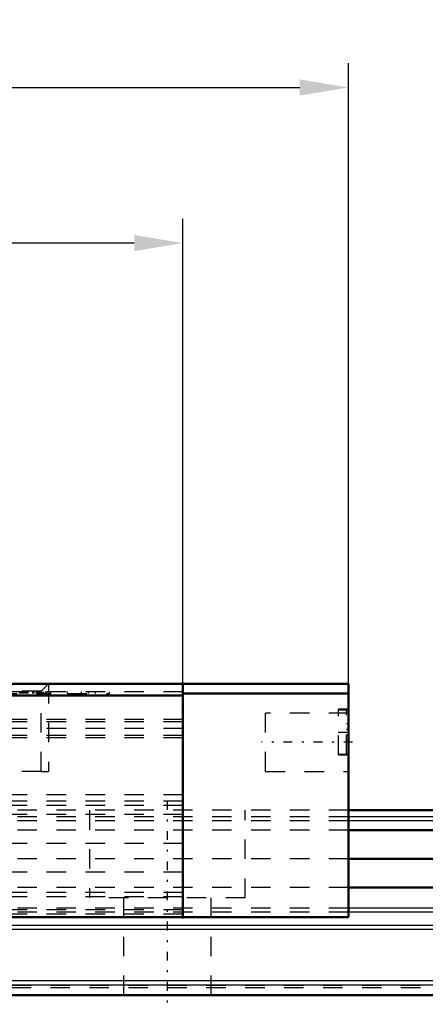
# Model space of a CAD drawing. Header units: millimetres. Extents: x 15 to 290, y 8 to 73.
# Tile 18 of 19: x 218 to 238, y 22 to 73. Entities that reach past the tile are written whole.
import ezdxf

# ---------------------------------------------------------------- set-up
doc = ezdxf.new("R2010")
doc.units = ezdxf.units.MM
doc.linetypes.add('Center', pattern=[1.5, 0.45, -0.5, 0.05, -0.5])
doc.linetypes.add('Dashed', pattern=[2, 1, -1])
for name, color, linetype, lineweight in [('AM_0', 7, 'Continuous', 50), ('AM_4', 3, 'Continuous', 25), ('AM_5', 3, 'Continuous', 25), ('AM_7', 7, 'Center', 25), ('AM_9', 6, 'Dashed', 25)]:
    doc.layers.add(name, color=color, linetype=linetype, lineweight=lineweight)
doc.dimstyles.new('ISO-25', dxfattribs={"dimtxt": 2.5, "dimasz": 2.5, "dimexe": 1.25, "dimexo": 0.625, "dimtad": 1, "dimdsep": 46, "dimtxsty": 'Standard', "dimcen": 2.5, "dimadec": 0, "dimazin": 0, "dimtfac": 1, "dimtmove": 0, "dimatfit": 3, "dimfxl": 1, "dimarcsym": 0})

# ---------------------------------------------------------------- blocks, each defined once
blk = doc.blocks.new('1_TM15WNS_D_1_0_in_TM15WNS1170NSZFI12525C55000TM_0')
at = {"layer": 'AM_0'}
for p, q in [((105.8, 15.5), (105.8, 16)), ((114.3, 16), (105.8, 16)), ((114.3, 4), (114.3, 16)), ((114.3, 15.5), (105.8, 15.5)), ((114.3, 4), (105.8, 4))]:
    blk.add_line(p, q, dxfattribs=at)
at = {"layer": 'AM_7'}
for p, q in [((113.775, 13.52), (114.325, 13.52)), ((114.513, 13), (109.838, 13))]:
    blk.add_line(p, q, dxfattribs=at)
at = {"layer": 'AM_9'}
for p, q in [((113.8, 12.345), (113.8, 14.695)), ((114.3, 14.695), (113.8, 14.695)), ((110.05, 11.5), (110.05, 14.5)), ((114.3, 14.5), (110.05, 14.5)), ((114.2, 14.645), (113.8, 14.645)), ((114.2, 12.395), (114.2, 14.645)), ((114.2, 13.97), (114.3, 13.97)), ((114.2, 13.67), (114.3, 13.67)), ((114.2, 13.37), (114.3, 13.37)), ((114.2, 13.07), (114.3, 13.07)), ((113.8, 12.395), (114.2, 12.395)), ((113.8, 12.345), (114.3, 12.345)), ((110.05, 11.5), (114.3, 11.5)), ((114.3, 9.5), (105.8, 9.5)), ((114.3, 9.164), (105.8, 9.164)), ((114.3, 8.952), (105.8, 8.952)), ((114.3, 8.478), (105.8, 8.478)), ((114.3, 5.523), (105.8, 5.523)), ((114.3, 4.466), (105.8, 4.466)), ((114.3, 4.254), (105.8, 4.254))]:
    blk.add_line(p, q, dxfattribs=at)
for centre, start, end in [((114.2, 14.545), 360, 90), ((114.2, 12.495), 270, 0)]:
    blk.add_arc(centre, 0.1, start, end, dxfattribs=at)
blk = doc.blocks.new('4_TM15WNS_NS_ZF_I_SLIDER_0_in_TM15WNS1170NSZFI12525C55000TM_0')
at = {"layer": 'AM_0'}
for p, q in [((105.8, 16), (68, 16)), ((105.8, 16), (105.8, 4)), ((105.8, 15.4), (68, 15.4)), ((105.8, 4), (68, 4))]:
    blk.add_line(p, q, dxfattribs=at)
at = {"layer": 'AM_5', "linetype": 'Dashed'}
for p in [(98.9, 16), (98.521, 11.5)]:
    blk.add_line(p, (98.9, 11.5), dxfattribs=at)
at = {"layer": 'AM_7'}
for p, q in [((98.445, 15.605), (98.445, 15.495)), ((98.446, 15.605), (98.446, 15.495))]:
    blk.add_line(p, q, dxfattribs=at)
at = {"layer": 'AM_9'}
for p, q in [((98.521, 15.621), (98.9, 16)), ((105.8, 15.6), (68, 15.6)), ((78.286, 15.5), (99.012, 15.5)), ((98.521, 15.621), (95.279, 15.621)), ((97.422, 15.5), (97.422, 15.6)), ((97.429, 15.5), (97.429, 15.6)), ((97.493, 15.5), (97.493, 15.6)), ((97.517, 15.5), (97.517, 15.6)), ((97.522, 15.5), (97.522, 15.6)), ((97.525, 15.5), (97.525, 15.6)), ((97.534, 15.5), (97.534, 15.6)), ((97.551, 15.5), (97.551, 15.6)), ((97.58, 15.5), (97.58, 15.6)), ((97.607, 15.5), (97.607, 15.6)), ((97.655, 15.5), (97.655, 15.6)), ((97.686, 15.5), (97.686, 15.6)), ((97.733, 15.5), (97.733, 15.6)), ((97.799, 15.5), (97.799, 15.6)), ((97.819, 15.5), (97.819, 15.6)), ((97.836, 15.5), (97.836, 15.6)), ((97.845, 15.5), (97.845, 15.6)), ((98.081, 15.6), (98.081, 15.5)), ((98.144, 15.6), (98.144, 15.5)), ((98.167, 15.5), (98.167, 15.6)), ((98.274, 15.5), (98.274, 15.6)), ((98.355, 15.5), (98.355, 15.6)), ((98.358, 15.5), (98.358, 15.6)), ((98.402, 15.5), (98.402, 15.6)), ((98.414, 15.5), (98.414, 15.6)), ((98.421, 15.5), (98.421, 15.6)), ((98.425, 15.5), (98.425, 15.6)), ((98.431, 15.5), (98.431, 15.6)), ((98.443, 15.5), (98.443, 15.6)), ((98.445, 15.5), (98.445, 15.6)), ((98.452, 15.5), (98.452, 15.6)), ((98.455, 15.5), (98.455, 15.6)), ((98.472, 15.5), (98.472, 15.6)), ((98.478, 15.5), (98.478, 15.6)), ((98.479, 15.5), (98.479, 15.6)), ((98.482, 15.5), (98.482, 15.6)), ((98.496, 15.5), (98.496, 15.6)), ((98.502, 15.5), (98.502, 15.6)), ((98.503, 15.5), (98.503, 15.6)), ((98.505, 15.5), (98.505, 15.6)), ((98.506, 15.5), (98.506, 15.6)), ((98.513, 15.5), (98.513, 15.6)), ((98.516, 15.5), (98.516, 15.6)), ((98.517, 15.5), (98.517, 15.6)), ((98.521, 11.5), (98.521, 15.621)), ((98.528, 15.5), (98.528, 15.6)), ((98.529, 15.5), (98.529, 15.6)), ((98.531, 15.5), (98.531, 15.6)), ((98.535, 15.5), (98.535, 15.6)), ((98.544, 15.5), (98.544, 15.6)), ((98.548, 15.5), (98.548, 15.6)), ((98.56, 15.5), (98.56, 15.6)), ((98.582, 15.5), (98.582, 15.6)), ((98.6, 15.5), (98.6, 15.6)), ((98.603, 15.5), (98.603, 15.6)), ((98.626, 15.5), (98.626, 15.6)), ((98.632, 15.5), (98.632, 15.6)), ((98.748, 15.5), (98.748, 15.6)), ((98.809, 15.5), (98.809, 15.6)), ((99.012, 15.5), (99.012, 15.6)), ((99.868, 15.5), (99.868, 15.6)), ((99.868, 15.5), (102.027, 15.5)), ((100.588, 15.5), (100.588, 15.6)), ((100.948, 15.5), (100.948, 15.6)), ((101.308, 15.5), (101.308, 15.6)), ((102.027, 15.5), (102.027, 15.6)), ((105.8, 14.17), (68, 14.17)), ((105.8, 14.047), (68, 14.047)), ((105.8, 13.7), (68, 13.7)), ((105.8, 13.354), (68, 13.354)), ((105.8, 13.231), (68, 13.231)), ((98.521, 11.5), (95.279, 11.5)), ((105.8, 10.3), (68, 10.3)), ((105.8, 9.964), (68, 9.964)), ((105.8, 9.752), (68, 9.752)), ((105.8, 9.278), (68, 9.278)), ((105.8, 7.8), (68, 7.8)), ((105.8, 6.323), (68, 6.323)), ((105.8, 5.266), (68, 5.266)), ((105.8, 5.054), (68, 5.054)), ((105.8, 4.38), (68, 4.38)), ((105.8, 4.168), (68, 4.168))]:
    blk.add_line(p, q, dxfattribs=at)
blk = doc.blocks.new('5_TM15WNS1170NSZFI1252555000RAIL_0_in_TM15WNS1170NSZFI12525C55000TM_0')
at = {"layer": 'AM_0'}
for p, q in [((170, 9.5), (114.3, 9.5)), ((170, 8.478), (114.3, 8.478)), ((170, 7), (114.3, 7)), ((170, 5.523), (114.3, 5.523)), ((170, 0), (0, 0))]:
    blk.add_line(p, q, dxfattribs=at)
at = {"layer": 'AM_4'}
for p, q in [((170, 9.164), (114.3, 9.164)), ((170, 8.952), (114.3, 8.952)), ((170, 4.466), (114.3, 4.466)), ((170, 4.254), (114.3, 4.254)), ((170, 3.58), (0, 3.58)), ((170, 3.368), (0, 3.368)), ((170, 0.725), (0, 0.725)), ((170, 0.513), (0, 0.513))]:
    blk.add_line(p, q, dxfattribs=at)
at = {"layer": 'AM_7'}
blk.add_line((105, 9.975), (105, -0.475), dxfattribs=at)
at = {"layer": 'AM_9'}
for p, q in [((114.3, 9.5), (59.5, 9.5)), ((114.3, 9.164), (59.5, 9.164)), ((101, 9.5), (101, 5)), ((109, 5), (109, 9.5)), ((114.3, 8.952), (59.5, 8.952)), ((114.3, 8.478), (59.5, 8.478)), ((114.3, 7), (59.5, 7)), ((114.3, 5.523), (59.5, 5.523)), ((109, 5), (101, 5)), ((102.75, 5), (102.75, 0)), ((107.25, 0), (107.25, 5)), ((114.3, 4.466), (59.5, 4.466)), ((114.3, 4.254), (59.5, 4.254)), ((170, 0.5), (0, 0.5)), ((170, 0.367), (0, 0.367))]:
    blk.add_line(p, q, dxfattribs=at)
blk = doc.blocks.new('*D12')
at = {"layer": 'AM_0', "color": 0, "lineweight": -2, "transparency": 16777216}
for p, q in [((188.171, 27.505), (188.171, 62.796)), ((225.971, 27.505), (225.971, 62.796)), ((223.471, 61.546), (190.671, 61.546))]:
    blk.add_line(p, q, dxfattribs=at)
at = {"layer": 'AM_0', "color": 0, "transparency": 16777216}
for points in [[(190.671, 61.963), (190.671, 61.13), (188.171, 61.546)], [(223.471, 61.963), (223.471, 61.13), (225.971, 61.546)]]:
    blk.add_solid(points, dxfattribs=at)
at = {"layer": 'Defpoints', "color": 0, "transparency": 16777216}
for p in [(188.171, 61.546), (188.171, 26.88), (225.971, 26.88)]:
    blk.add_point(p, dxfattribs=at)
at = {"layer": 'AM_0', "color": 0, "transparency": 16777216, "insert": (207.071, 63.421), "char_height": 2.5, "attachment_point": 5}
blk.add_mtext('37.8', dxfattribs=at)
blk = doc.blocks.new('*D13')
at = {"layer": 'AM_0', "color": 0, "lineweight": -2, "transparency": 16777216}
for p, q in [((179.671, 27.505), (179.671, 70.796)), ((234.471, 27.505), (234.471, 70.796)), ((182.171, 69.546), (231.971, 69.546))]:
    blk.add_line(p, q, dxfattribs=at)
at = {"layer": 'AM_0', "color": 0, "transparency": 16777216}
for points in [[(182.171, 69.963), (182.171, 69.13), (179.671, 69.546)], [(231.971, 69.963), (231.971, 69.13), (234.471, 69.546)]]:
    blk.add_solid(points, dxfattribs=at)
at = {"layer": 'Defpoints', "color": 0, "transparency": 16777216}
for p in [(234.471, 69.546), (179.671, 26.88), (234.471, 26.88)]:
    blk.add_point(p, dxfattribs=at)
at = {"layer": 'AM_0', "color": 0, "transparency": 16777216, "insert": (207.071, 71.421), "char_height": 2.5, "attachment_point": 5}
blk.add_mtext('54.8', dxfattribs=at)

msp = doc.modelspace()

# ---------------------------------------------------------------- linework, layer by layer
at = {"layer": 'AM_0'}
msp.add_point((225.971, 26.88), dxfattribs=at)

# ---------------------------------------------------------------- block references
for name in ['4_TM15WNS_NS_ZF_I_SLIDER_0_in_TM15WNS1170NSZFI12525C55000TM_0', '1_TM15WNS_D_1_0_in_TM15WNS1170NSZFI12525C55000TM_0', '5_TM15WNS1170NSZFI1252555000RAIL_0_in_TM15WNS1170NSZFI12525C55000TM_0']:
    msp.add_blockref(name, (120.171, 22.88), dxfattribs=at)

# ---------------------------------------------------------------- dimensions: what is measured, and where the dimension line sits
for base, p1, p2, text, picture, middle in [((234.471, 69.546), (179.671, 26.88), (234.471, 26.88), '54.8', '*D13', (207.071, 69.546)), ((188.171, 61.546), (225.971, 26.88), (188.171, 26.88), '37.8', '*D12', (207.071, 61.546))]:
    dim = msp.add_linear_dim(base=base, p1=p1, p2=p2, text=text, dimstyle='ISO-25', dxfattribs=at)
    dim.commit()
    dim.dimension.update_dxf_attribs({"geometry": picture, "text_midpoint": middle, "dimtype": 160})

doc.saveas('drawing.dxf')
